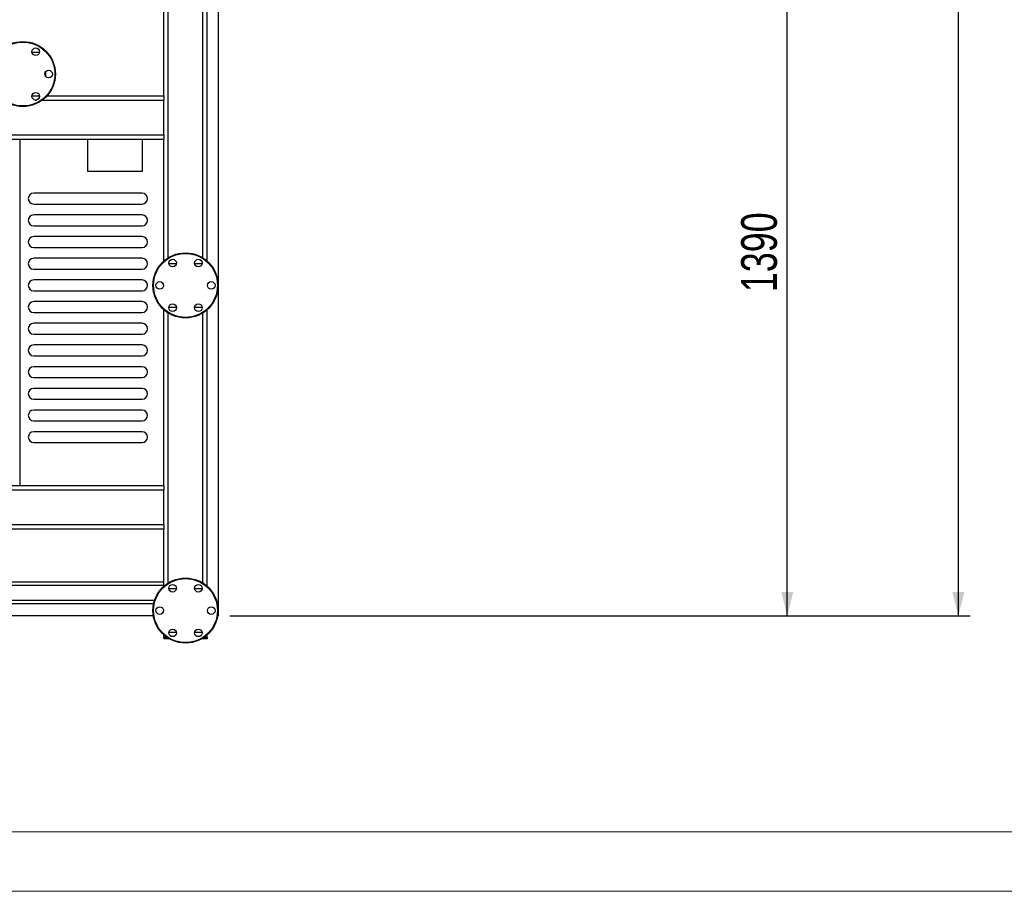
# Model space of a CAD drawing. Header units: millimetres. Extents: x 5 to 589, y 5 to 415.
# Tile 48 of 85: x 376 to 458, y 5 to 78. Entities that reach past the tile are written whole.
import ezdxf

# ---------------------------------------------------------------- set-up
doc = ezdxf.new("R2010")
doc.units = ezdxf.units.MM
doc.layers.add('COTES', color=1, linetype='Continuous')
doc.layers.add('TRAIT-FORT', color=4, linetype='Continuous', lineweight=25)
doc.styles.add('SLDTEXTSTYLE0', font='TXT', dxfattribs={"width": 0.75})
doc.dimstyles.new('SLDDIMSTYLE1', dxfattribs={"dimtxt": 3, "dimasz": 2, "dimexe": 0, "dimexo": 0.0625, "dimgap": 0.75, "dimtad": 1, "dimdec": 0, "dimlfac": 22, "dimrnd": 1e-09, "dimzin": 12, "dimdsep": 46, "dimtxsty": 'SLDTEXTSTYLE0', "dimsah": 1, "dimcen": 0.09, "dimadec": 0, "dimazin": 3, "dimtfac": 1, "dimtdec": 0, "dimtofl": 0, "dimtmove": 0, "dimatfit": 3, "dimfxl": 1, "dimfrac": 2, "dimtolj": 1, "dimtzin": 12, "dimarcsym": 0})

# ---------------------------------------------------------------- blocks, each defined once
blk = doc.blocks.new('_D_7')
at = {"layer": 'COTES', "color": 1, "transparency": 16777216}
for p, q in [((382.297, 199.457), (455.281, 199.457)), ((454.281, 199.457), (454.281, 28.094)), ((393.206, 28.094), (455.281, 28.094))]:
    blk.add_line(p, q, dxfattribs=at)
for points in [[(454.281, 199.457), (453.781, 197.457), (454.781, 197.457)], [(454.281, 28.094), (454.781, 30.094), (453.781, 30.094)]]:
    blk.add_solid(points, dxfattribs=at)
at = {"layer": 'COTES', "color": 1, "transparency": 16777216, "insert": (450.414, 109.342), "char_height": 3, "attachment_point": 1, "rotation": 90, "style": 'SLDTEXTSTYLE0'}
blk.add_mtext('3770', dxfattribs=at)
blk = doc.blocks.new('_D_8')
at = {"layer": 'COTES', "color": 1, "transparency": 16777216}
for p, q in [((425.297, 91.275), (440.936, 91.275)), ((439.936, 28.094), (439.936, 91.275)), ((393.206, 28.094), (440.936, 28.094))]:
    blk.add_line(p, q, dxfattribs=at)
for points in [[(439.936, 91.275), (439.436, 89.275), (440.436, 89.275)], [(439.936, 28.094), (440.436, 30.094), (439.436, 30.094)]]:
    blk.add_solid(points, dxfattribs=at)
at = {"layer": 'COTES', "color": 1, "transparency": 16777216, "insert": (436.069, 55.251), "char_height": 3, "attachment_point": 1, "rotation": 90, "style": 'SLDTEXTSTYLE0'}
blk.add_mtext('1390', dxfattribs=at)

msp = doc.modelspace()

# ---------------------------------------------------------------- linework, layer by layer
at = {"color": 7, "linetype": 'Continuous', "lineweight": 18}
for p, q in [((10, 10), (584, 10)), ((5, 5), (589, 5))]:
    msp.add_line(p, q, dxfattribs=at)
at = {"layer": 'TRAIT-FORT', "color": 4, "linetype": 'Continuous', "lineweight": 25}
for p, q in [((387.661, 71.73), (387.661, 80.912)), ((391.297, 57.854), (391.297, 80.912)), ((388.025, 58.128), (388.025, 80.787)), ((390.934, 58.128), (390.934, 80.787)), ((392.206, 79.935), (392.206, 28.094)), ((377.236, 75.366), (376.608, 75.366)), ((377.752, 73.745), (377.752, 73.351)), ((376.608, 71.73), (377.236, 71.73)), ((376.86, 71.366), (376.985, 71.366)), ((377.479, 71.366), (387.661, 71.366)), ((377.876, 71.73), (387.661, 71.73)), ((387.661, 71.73), (387.661, 71.366)), ((387.661, 68.457), (387.661, 71.366)), ((317.241, 68.457), (387.661, 68.457)), ((354.025, 68.094), (387.661, 68.094)), ((375.616, 39.003), (375.616, 68.094)), ((381.297, 65.366), (381.297, 68.094)), ((385.843, 68.094), (385.843, 65.366)), ((387.661, 68.457), (387.661, 68.094)), ((387.661, 57.854), (387.661, 68.094)), ((385.843, 65.366), (381.297, 65.366)), ((385.843, 63.548), (376.752, 63.548)), ((376.752, 62.639), (385.843, 62.639)), ((385.843, 61.73), (376.752, 61.73)), ((376.752, 60.821), (385.843, 60.821)), ((385.843, 59.912), (376.752, 59.912)), ((376.752, 59.003), (385.843, 59.003)), ((385.843, 58.094), (376.752, 58.094)), ((376.752, 57.185), (385.843, 57.185)), ((388.714, 57.639), (388.086, 57.639)), ((390.873, 57.639), (390.245, 57.639)), ((385.843, 56.275), (376.752, 56.275)), ((376.752, 55.366), (385.843, 55.366)), ((385.843, 54.457), (376.752, 54.457)), ((387.661, 39.003), (387.661, 53.788)), ((388.086, 54.003), (388.714, 54.003)), ((390.245, 54.003), (390.873, 54.003)), ((391.297, 30.581), (391.297, 53.788)), ((376.752, 53.548), (385.843, 53.548)), ((388.025, 30.855), (388.025, 53.514)), ((390.934, 30.855), (390.934, 53.514)), ((385.843, 52.639), (376.752, 52.639)), ((376.752, 51.73), (385.843, 51.73)), ((385.843, 50.821), (376.752, 50.821)), ((376.752, 49.912), (385.843, 49.912)), ((385.843, 49.003), (376.752, 49.003)), ((376.752, 48.094), (385.843, 48.094)), ((385.843, 47.185), (376.752, 47.185)), ((376.752, 46.275), (385.843, 46.275)), ((385.843, 45.366), (376.752, 45.366)), ((376.752, 44.457), (385.843, 44.457)), ((385.843, 43.548), (376.752, 43.548)), ((376.752, 42.639), (385.843, 42.639)), ((387.661, 39.003), (354.025, 39.003)), ((387.661, 39.003), (387.661, 38.639)), ((387.661, 38.639), (317.241, 38.639)), ((387.661, 35.73), (387.661, 38.639)), ((387.661, 35.73), (317.241, 35.73)), ((387.661, 35.73), (387.661, 35.366)), ((387.661, 35.366), (316.967, 35.366)), ((387.661, 30.581), (387.661, 35.366)), ((312.661, 30.685), (387.661, 30.685)), ((361.07, 30.957), (387.661, 30.957)), ((388.714, 30.366), (388.086, 30.366)), ((390.873, 30.366), (390.245, 30.366)), ((312.661, 29.412), (386.892, 29.412)), ((312.661, 29.139), (386.817, 29.139)), ((386.79, 28.094), (308.116, 28.094)), ((392.206, 28.094), (392.168, 28.094)), ((387.661, 26.275), (387.661, 26.515)), ((388.086, 26.73), (388.714, 26.73)), ((390.245, 26.73), (390.873, 26.73)), ((391.297, 26.275), (391.297, 26.515)), ((387.661, 26.275), (387.661, 26.185)), ((387.972, 26.275), (387.661, 26.275)), ((388.025, 26.185), (387.661, 26.185)), ((388.025, 26.241), (388.025, 26.185)), ((388.119, 26.185), (388.025, 26.185)), ((390.934, 26.185), (390.84, 26.185)), ((390.934, 26.241), (390.934, 26.185)), ((391.297, 26.185), (390.934, 26.185)), ((391.297, 26.275), (390.987, 26.275)), ((391.297, 26.275), (391.297, 26.185))]:
    msp.add_line(p, q, dxfattribs=at)
for centre, radius in [((375.843, 73.548), 2.727), ((375.843, 73.548), 2.682), ((376.922, 75.418), 0.318), ((378.002, 73.548), 0.318), ((376.922, 71.678), 0.318), ((389.479, 55.821), 2.727), ((389.479, 55.821), 2.682), ((388.4, 57.691), 0.318), ((390.559, 57.691), 0.318), ((387.32, 55.821), 0.318), ((391.638, 55.821), 0.318), ((388.4, 53.951), 0.318), ((390.559, 53.951), 0.318), ((389.479, 28.548), 2.727), ((389.479, 28.548), 2.682), ((388.4, 30.418), 0.318), ((390.559, 30.418), 0.318), ((387.32, 28.548), 0.318), ((391.638, 28.548), 0.318), ((388.4, 26.678), 0.318), ((390.559, 26.678), 0.318)]:
    msp.add_circle(centre, radius, dxfattribs=at)
for centre, start, end in [((376.752, 63.094), 90, 270), ((385.843, 63.094), 270, 90), ((376.752, 61.275), 90, 270), ((385.843, 61.275), 270, 90), ((376.752, 59.457), 90, 270), ((385.843, 59.457), 270, 90), ((376.752, 57.639), 90, 270), ((385.843, 57.639), 270, 90), ((376.752, 55.821), 90, 270), ((385.843, 55.821), 270, 90), ((376.752, 54.003), 90, 270), ((385.843, 54.003), 270, 90), ((376.752, 52.185), 90, 270), ((385.843, 52.185), 270, 90), ((376.752, 50.366), 90, 270), ((385.843, 50.366), 270, 90), ((376.752, 48.548), 90, 270), ((385.843, 48.548), 270, 90), ((376.752, 46.73), 90, 270), ((385.843, 46.73), 270, 90), ((376.752, 44.912), 90, 270), ((385.843, 44.912), 270, 90), ((376.752, 43.094), 90, 270), ((385.843, 43.094), 270, 90)]:
    msp.add_arc(centre, 0.455, start, end, dxfattribs=at)

# ---------------------------------------------------------------- dimensions: what is measured, and where the dimension line sits
at = {"layer": 'COTES', "color": 1}
for base, p1, p2, picture, middle in [((454.281, 28.094), (381.297, 199.457), (392.206, 28.094), '_D_7', (454.281, 113.775)), ((439.936, 91.275), (392.206, 28.094), (424.297, 91.275), '_D_8', (439.936, 59.685))]:
    dim = msp.add_linear_dim(base=base, p1=p1, p2=p2, angle=90, dimstyle='SLDDIMSTYLE1', dxfattribs=at)
    dim.commit()
    dim.dimension.update_dxf_attribs({"geometry": picture, "text_midpoint": middle, "dimtype": 160})

doc.saveas('drawing.dxf')
